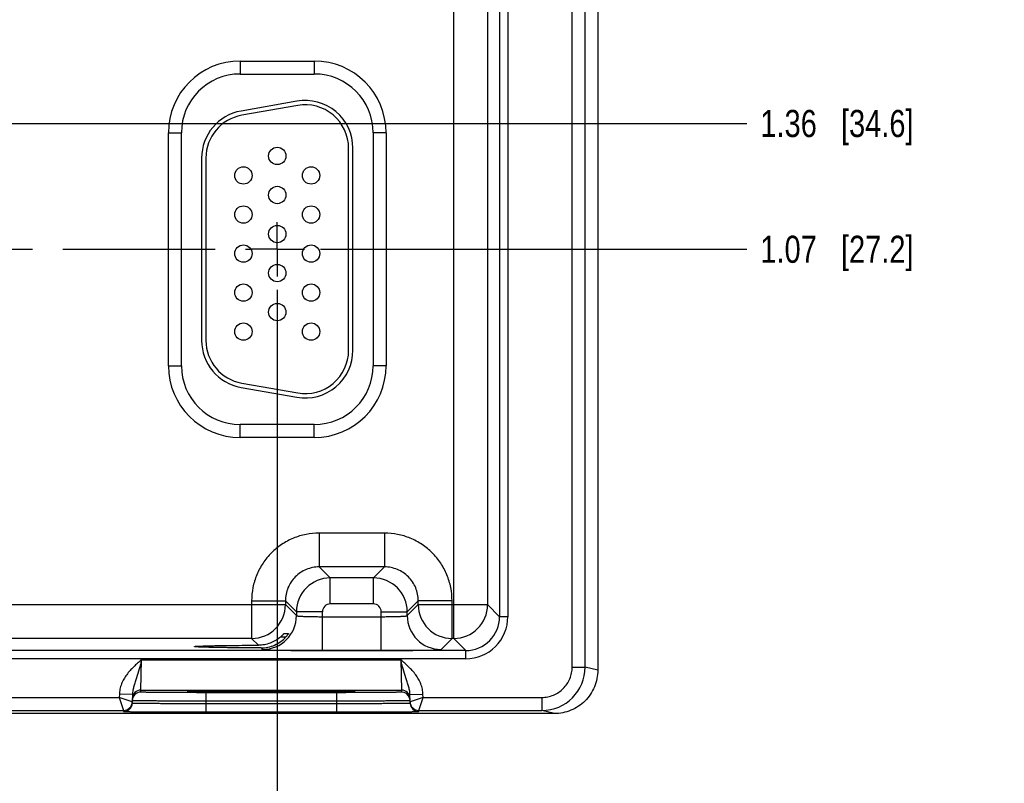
# Model space of a CAD drawing. Header units: inches. Extents: x 0 to 34, y 0 to 22.
# Tile 33 of 36: x 23 to 27.5, y 7.8 to 11.3. Entities that reach past the tile are written whole.
import ezdxf

# ---------------------------------------------------------------- set-up
doc = ezdxf.new("R2010")
doc.units = ezdxf.units.IN
doc.header["$LTSCALE"] = 1.87
doc.header["$MEASUREMENT"] = 0
doc.linetypes.add('CENTER', pattern=[0.6, 0.375, -0.075, 0.075, -0.075])
doc.layers.get('0').update_dxf_attribs({"linetype": 'CONTINUOUS'})
doc.layers.add('02___PRT_ALL_AXES', color=7, linetype='CONTINUOUS')
doc.layers.add('DIMENSIONS', color=7, linetype='CONTINUOUS')
doc.styles.get("Standard").update_dxf_attribs({"font": 'txt', "width": 0.8})
doc.dimstyles.new('DIMSTYLE_1', dxfattribs={"dimtxt": 0.125, "dimasz": 0.18, "dimexe": 0.125, "dimexo": 0.0625, "dimgap": 0.03125, "dimtad": 0, "dimtih": 1, "dimtoh": 1, "dimlfac": 0.5, "dimzin": 4, "dimdsep": 46, "dimtxsty": 'STANDARD', "dimblk": '_FILLED', "dimblk1": '_FILLED', "dimblk2": '_FILLED', "dimcen": 0.09, "dimazin": 1, "dimtp": 0.001, "dimtm": 0.001, "dimtfac": 1, "dimtofl": 0, "dimtmove": 0, "dimatfit": 3, "dimldrblk": '_FILLED', "dimfxl": 1, "dimtolj": 1, "dimtzin": 4, "dimarcsym": 0})
doc.dimstyles.new('DIMSTYLE_2', dxfattribs={"dimtxt": 0.125, "dimasz": 0.18, "dimexe": 0.125, "dimexo": 0.0625, "dimgap": 0.03125, "dimtad": 0, "dimtih": 1, "dimtoh": 1, "dimlfac": 0.5, "dimzin": 4, "dimdsep": 46, "dimtxsty": 'STANDARD', "dimblk": '_FILLED', "dimblk1": '_FILLED', "dimblk2": '_FILLED', "dimcen": 0.09, "dimazin": 1, "dimtfac": 1, "dimtofl": 0, "dimtmove": 0, "dimatfit": 3, "dimldrblk": '_FILLED', "dimfxl": 1, "dimtolj": 1, "dimtzin": 4, "dimarcsym": 0})

# ---------------------------------------------------------------- blocks, each defined once
blk = doc.blocks.new('*D13')
at = {"layer": 'DIMENSIONS', "color": 2, "linetype": 'CONTINUOUS'}
blk.add_line((24.3372, 10.2138), (26.3038, 10.2138), dxfattribs=at)
at = {"layer": 'DIMENSIONS', "color": 2, "linetype": 'CONTINUOUS', "insert": (26.3663, 10.2763), "char_height": 0.125, "width": 1.125, "attachment_point": 1, "line_spacing_factor": 0.9}
blk.add_mtext('1.07{\\ftxt.shx;\\W1.000000;\\H0.125000; }[27.2]', dxfattribs=at)
blk = doc.blocks.new('_FILLED')
at = {"color": 0, "linetype": 'BYBLOCK'}
blk.add_solid([(0, 0), (-1, 0.174), (-1, -0.174)], dxfattribs=at)
blk = doc.blocks.new('*D14')
at = {"layer": 'DIMENSIONS', "color": 2, "linetype": 'CONTINUOUS'}
blk.add_line((10.5325, 8.0728), (7.6467, 8.0728), dxfattribs=at)
at = {"layer": 'DIMENSIONS', "color": 2, "linetype": 'CONTINUOUS', "insert": (7.5842, 8.1353), "char_height": 0.125, "width": 0.725, "attachment_point": 3, "line_spacing_factor": 0.9}
blk.add_mtext('.00{\\ftxt.shx;\\W1.000000;\\H0.125000; }[0]', dxfattribs=at)
blk = doc.blocks.new('*D15')
at = {"layer": 'DIMENSIONS', "color": 2, "linetype": 'CONTINUOUS'}
blk.add_line((21.2798, 10.7938), (26.3038, 10.7938), dxfattribs=at)
at = {"layer": 'DIMENSIONS', "color": 2, "linetype": 'CONTINUOUS', "insert": (26.3663, 10.8563), "char_height": 0.125, "width": 1.125, "attachment_point": 1, "line_spacing_factor": 0.9}
blk.add_mtext('1.36{\\ftxt.shx;\\W1.000000;\\H0.125000; }[34.6]', dxfattribs=at)
blk = doc.blocks.new('*D33')
at = {"layer": 'DIMENSIONS', "color": 2, "linetype": 'CONTINUOUS'}
blk.add_line((24.1382, 10.0263), (24.1382, 7.3852), dxfattribs=at)
at = {"layer": 'DIMENSIONS', "color": 2, "linetype": 'CONTINUOUS', "insert": (24.0757, 7.3227), "char_height": 0.125, "width": 1.225, "attachment_point": 3, "rotation": 90, "line_spacing_factor": 0.9}
blk.add_mtext('7.84{\\ftxt.shx;\\W1.000000;\\H0.125000; }[199.1]', dxfattribs=at)

msp = doc.modelspace()

# ---------------------------------------------------------------- linework, layer by layer
at = {"color": 7, "linetype": 'CONTINUOUS'}
for p, q in [((25.6163, 14.8108), (25.6163, 8.2728)), ((25.4983, 8.2873), (25.4983, 14.7963)), ((25.5583, 8.2873), (25.5583, 14.7963)), ((24.952, 8.4191), (24.952, 14.6645)), ((25.1636, 14.5642), (25.1636, 8.5194)), ((25.2017, 14.5642), (25.2017, 8.5194)), ((25.108, 14.5085), (25.108, 8.575)), ((23.9672, 11.0818), (24.3092, 11.0818)), ((23.9672, 11.0818), (23.9672, 11.0218)), ((24.3092, 11.0818), (24.3092, 11.0218)), ((23.9672, 11.0218), (24.3092, 11.0218)), ((24.2291, 10.8967), (23.9711, 10.8512)), ((24.2325, 10.877), (23.9745, 10.8315)), ((23.6362, 10.7508), (23.6962, 10.7508)), ((23.6362, 9.6768), (23.6362, 10.7508)), ((23.6962, 9.6768), (23.6962, 10.7508)), ((24.6403, 10.7508), (24.5803, 10.7508)), ((24.5803, 10.7508), (24.5803, 9.6768)), ((24.6403, 10.7508), (24.6403, 9.6768)), ((24.4673, 9.748), (24.4673, 10.68)), ((24.4873, 9.748), (24.4873, 10.68)), ((23.7893, 10.6345), (23.7893, 9.7935)), ((23.8093, 10.6345), (23.8093, 9.7935)), ((23.6362, 9.6768), (23.6962, 9.6768)), ((24.6403, 9.6768), (24.5803, 9.6768)), ((23.9745, 9.5966), (24.2325, 9.5511)), ((23.9711, 9.5769), (24.2291, 9.5314)), ((24.3092, 9.4057), (23.9672, 9.4057)), ((23.9672, 9.3457), (23.9672, 9.4057)), ((24.3092, 9.3457), (24.3092, 9.4057)), ((24.3092, 9.3457), (23.9672, 9.3457)), ((24.6326, 8.905), (24.3319, 8.905)), ((24.3319, 8.905), (24.3319, 8.7491)), ((24.6326, 8.905), (24.6326, 8.7491)), ((24.6326, 8.7491), (24.3319, 8.7491)), ((24.3319, 8.7491), (24.3827, 8.6983)), ((24.6326, 8.7491), (24.5818, 8.6983)), ((24.5818, 8.6983), (24.3827, 8.6983)), ((24.3827, 8.5784), (24.3827, 8.6983)), ((24.5818, 8.5784), (24.5818, 8.6983)), ((24.02, 8.5931), (24.176, 8.5931)), ((24.02, 8.5931), (24.02, 8.4191)), ((24.176, 8.5931), (24.2267, 8.5424)), ((24.176, 8.5931), (24.176, 8.575)), ((24.7885, 8.5931), (24.7378, 8.5424)), ((24.9445, 8.5931), (24.7885, 8.5931)), ((24.7885, 8.575), (24.7885, 8.5931)), ((24.9445, 8.4191), (24.9445, 8.5931)), ((22.6785, 8.575), (24.176, 8.575)), ((24.176, 8.575), (24.2267, 8.5243)), ((24.3467, 8.5424), (24.2267, 8.5424)), ((24.2267, 8.5424), (24.2267, 8.5243)), ((24.3467, 8.3636), (24.3467, 8.5424)), ((24.5818, 8.5784), (24.3827, 8.5784)), ((24.6178, 8.5424), (24.7378, 8.5424)), ((24.6178, 8.3636), (24.6178, 8.5424)), ((24.7378, 8.5243), (24.7885, 8.575)), ((24.7378, 8.5243), (24.7378, 8.5424)), ((24.7885, 8.575), (25.108, 8.575)), ((25.108, 8.575), (25.1636, 8.5194)), ((24.3467, 8.5196), (24.6178, 8.5196)), ((25.2017, 8.5194), (25.1636, 8.5194)), ((24.02, 8.4191), (22.8345, 8.4191)), ((24.02, 8.4191), (24.0512, 8.3879)), ((24.1534, 8.4261), (24.1781, 8.4261)), ((24.1695, 8.4415), (24.1901, 8.4415)), ((24.1901, 8.4415), (24.19, 8.4413)), ((24.8938, 8.3683), (24.9445, 8.4191)), ((24.952, 8.4191), (24.9445, 8.4191)), ((24.952, 8.4191), (25.0077, 8.3634)), ((25.0077, 8.3634), (16.9172, 8.3634)), ((24.0634, 8.3756), (24.0707, 8.3683)), ((24.3467, 8.3636), (24.6178, 8.3636)), ((25.0077, 8.3254), (25.0077, 8.3634)), ((25.0077, 8.3254), (16.9172, 8.3254)), ((23.5098, 8.1811), (23.5129, 8.3211)), ((23.5129, 8.3211), (24.7076, 8.3211)), ((24.7076, 8.3211), (24.7107, 8.1811)), ((25.4983, 8.2873), (25.5583, 8.2873)), ((25.6163, 8.2728), (25.5583, 8.2873)), ((23.5096, 8.1717), (23.5098, 8.1811)), ((23.5098, 8.1811), (24.7107, 8.1811)), ((23.7433, 8.1739), (23.7302, 8.1735)), ((23.7321, 8.1735), (23.7344, 8.1736)), ((23.7344, 8.1736), (23.7371, 8.1737)), ((23.7371, 8.1737), (23.7402, 8.1738)), ((23.7402, 8.1738), (23.7437, 8.1739)), ((23.7437, 8.1739), (23.7476, 8.174)), ((23.7476, 8.174), (23.752, 8.1741)), ((23.752, 8.1741), (23.7568, 8.1742)), ((23.7568, 8.1742), (23.762, 8.1743)), ((23.762, 8.1743), (23.7677, 8.1744)), ((23.7677, 8.1744), (23.7739, 8.1745)), ((23.7739, 8.1745), (23.7805, 8.1746)), ((23.7805, 8.1746), (23.7878, 8.1747)), ((23.7878, 8.1747), (23.7956, 8.1748)), ((23.7956, 8.1748), (23.804, 8.1749)), ((23.804, 8.1749), (23.8131, 8.175)), ((23.8131, 8.175), (23.823, 8.1751)), ((23.823, 8.1751), (23.8338, 8.1752)), ((23.8338, 8.1752), (23.8457, 8.1753)), ((23.8457, 8.1753), (23.8587, 8.1754)), ((23.8587, 8.1754), (23.8728, 8.1755)), ((23.8728, 8.1755), (23.8879, 8.1756)), ((23.8879, 8.1756), (23.9039, 8.1757)), ((23.9039, 8.1757), (23.9211, 8.1758)), ((23.9211, 8.1758), (23.9395, 8.1759)), ((23.9395, 8.1759), (23.9594, 8.1759)), ((23.9594, 8.1759), (23.9808, 8.176)), ((23.9808, 8.176), (24.0035, 8.1761)), ((24.0035, 8.1761), (24.0266, 8.1761)), ((24.0266, 8.1761), (24.0494, 8.1762)), ((24.0494, 8.1762), (24.0714, 8.1762)), ((24.0714, 8.1762), (24.0926, 8.1762)), ((24.0926, 8.1762), (24.1131, 8.1762)), ((24.1131, 8.1762), (24.1329, 8.1762)), ((24.1329, 8.1762), (24.1521, 8.1762)), ((24.1521, 8.1762), (24.1706, 8.1762)), ((24.1706, 8.1762), (24.1884, 8.1761)), ((24.1884, 8.1761), (24.2057, 8.1761)), ((24.2057, 8.1761), (24.2224, 8.1761)), ((24.2224, 8.1761), (24.2385, 8.176)), ((24.2385, 8.176), (24.254, 8.176)), ((24.254, 8.176), (24.269, 8.1759)), ((24.269, 8.1759), (24.2833, 8.1758)), ((24.2833, 8.1758), (24.2971, 8.1758)), ((24.2971, 8.1758), (24.3102, 8.1757)), ((24.3102, 8.1757), (24.3228, 8.1756)), ((24.3228, 8.1756), (24.3348, 8.1756)), ((24.3348, 8.1756), (24.3463, 8.1755)), ((24.3463, 8.1755), (24.3572, 8.1754)), ((24.3572, 8.1754), (24.3676, 8.1753)), ((24.3676, 8.1753), (24.3776, 8.1753)), ((24.3776, 8.1753), (24.3871, 8.1752)), ((24.3871, 8.1752), (24.3961, 8.1751)), ((24.3961, 8.1751), (24.4047, 8.175)), ((24.4047, 8.175), (24.4129, 8.1749)), ((24.4129, 8.1749), (24.4206, 8.1748)), ((24.4206, 8.1748), (24.4279, 8.1748)), ((24.4279, 8.1748), (24.4348, 8.1747)), ((24.4348, 8.1747), (24.4413, 8.1746)), ((24.4413, 8.1746), (24.4473, 8.1745)), ((24.4473, 8.1745), (24.453, 8.1744)), ((24.453, 8.1744), (24.4582, 8.1743)), ((24.4582, 8.1743), (24.4631, 8.1742)), ((24.4631, 8.1742), (24.4676, 8.1741)), ((24.4676, 8.1741), (24.4717, 8.174)), ((24.4717, 8.174), (24.4755, 8.1739)), ((24.4755, 8.1739), (24.4789, 8.1738)), ((24.4904, 8.1735), (24.4773, 8.1739)), ((24.4789, 8.1738), (24.4819, 8.1738)), ((24.4819, 8.1738), (24.4846, 8.1737)), ((24.4846, 8.1737), (24.4869, 8.1736)), ((24.7107, 8.1811), (24.7109, 8.1717)), ((22.7006, 8.1473), (23.4099, 8.1473)), ((23.4101, 8.1616), (23.4099, 8.1473)), ((23.4099, 8.1473), (23.4295, 8.0873)), ((23.4695, 8.1266), (23.4099, 8.1473)), ((23.4701, 8.1605), (23.4101, 8.1616)), ((23.4701, 8.1605), (23.4694, 8.1215)), ((23.7272, 8.1733), (23.7274, 8.1733)), ((23.8095, 8.1298), (23.8093, 8.1199)), ((24.411, 8.1691), (23.8095, 8.1691)), ((23.8095, 8.1691), (23.8095, 8.1298)), ((24.411, 8.1298), (23.8095, 8.1298)), ((24.411, 8.1691), (24.411, 8.1298)), ((24.411, 8.1298), (24.4111, 8.1199)), ((24.7504, 8.1605), (24.8104, 8.1616)), ((24.7511, 8.1215), (24.7504, 8.1605)), ((24.8106, 8.1473), (24.751, 8.1266)), ((24.791, 8.0873), (24.8106, 8.1473)), ((24.8106, 8.1473), (24.8104, 8.1616)), ((24.8106, 8.1473), (25.3583, 8.1473)), ((25.3583, 8.1473), (25.3583, 8.0873)), ((22.681, 8.0873), (23.4295, 8.0873)), ((23.4295, 8.0873), (23.4294, 8.0822)), ((23.8093, 8.1199), (24.4111, 8.1199)), ((23.8093, 8.1199), (23.8093, 8.0806)), ((24.4111, 8.1199), (24.4111, 8.0806)), ((24.791, 8.0873), (25.3583, 8.0873)), ((24.7911, 8.0822), (24.791, 8.0873)), ((25.4162, 8.0728), (25.3583, 8.0873)), ((25.4163, 8.0728), (16.3824, 8.0728)), ((23.8093, 8.0806), (24.4111, 8.0806))]:
    msp.add_line(p, q, dxfattribs=at)
for points in [[(23.7274, 8.1733), (23.7277, 8.1733), (23.7282, 8.1733), (23.7288, 8.1734), (23.7294, 8.1734)], [(23.7294, 8.1734), (23.7311, 8.1735), (23.7321, 8.1735)], [(24.4869, 8.1736), (24.4888, 8.1735), (24.4897, 8.1735)], [(24.4897, 8.1735), (24.4911, 8.1734), (24.4917, 8.1734), (24.4922, 8.1733), (24.4927, 8.1733), (24.493, 8.1733), (24.4932, 8.1733)]]:
    msp.add_lwpolyline(points, dxfattribs=at)
for centre in [(24.1383, 10.644), (23.9823, 10.554), (24.2943, 10.554), (24.1383, 10.464), (23.9823, 10.374), (24.2943, 10.374), (24.1383, 10.284), (23.9823, 10.194), (24.2943, 10.194), (24.1383, 10.104), (23.9823, 10.014), (24.2943, 10.014), (24.1383, 9.924), (23.9823, 9.834), (24.2943, 9.834)]:
    msp.add_circle(centre, 0.04, dxfattribs=at)
for centre, radius, start, end in [((23.9672, 10.7508), 0.3311, 90, 180), ((24.3092, 10.7508), 0.3311, 0, 90), ((23.9672, 10.7508), 0.2711, 90, 180), ((24.3092, 10.7508), 0.2711, 0, 90), ((24.2673, 10.68), 0.22, 0, 100), ((24.2673, 10.68), 0.2, 0, 100), ((24.0093, 10.6345), 0.22, 100, 180), ((24.0093, 10.6345), 0.2, 100, 180), ((24.0093, 9.7935), 0.22, 180, 260), ((24.0093, 9.7935), 0.2, 180, 260), ((24.2673, 9.748), 0.22, 260, 360), ((24.2673, 9.748), 0.2, 260, 360), ((23.9672, 9.6768), 0.3311, 180, 270), ((23.9672, 9.6768), 0.2711, 180, 270), ((24.3092, 9.6768), 0.3311, 270, 360), ((24.3092, 9.6768), 0.2711, 270, 360), ((24.3827, 8.5423), 0.156, 90.0146, 179.9846), ((24.5818, 8.5423), 0.156, 0.0146, 89.9846), ((24.0199, 8.5751), 0.156, 270.021, 359.979), ((24.3827, 8.5424), 0.036, 89.9966, 180.0034), ((24.5818, 8.5424), 0.036, 359.9966, 90.0034), ((24.9446, 8.5751), 0.156, 180.021, 269.979), ((24.952, 8.5751), 0.156, 270.021, 359.979), ((24.0707, 8.5244), 0.156, 270.0209, 359.9791), ((24.8938, 8.5244), 0.156, 180.0209, 269.9791), ((25.0077, 8.5194), 0.194, 269.9965, 0.0035), ((25.0077, 8.5194), 0.1559, 269.9898, 0.0101), ((25.3583, 8.2873), 0.2, 269.9985, 359.9979), ((23.5098, 8.1411), 0.04, 89.9992, 178.9986), ((24.7107, 8.1411), 0.04, 1.0014, 90.0008), ((23.5096, 8.1317), 0.04, 89.9992, 178.9986), ((24.7109, 8.1317), 0.04, 20.7796, 90.0003), ((24.7106, 8.1317), 0.0403, 1.0723, 20.7062), ((23.4294, 8.1222), 0.04, 270.0001, 358.9994), ((23.4295, 8.1273), 0.04, 270.0018, 358.9994), ((23.4295, 8.1273), 0.04, 349.1149, 351.8231), ((23.4294, 8.1273), 0.0401, 351.8218, 358.9914), ((24.791, 8.1273), 0.0401, 181.0086, 188.1788), ((24.791, 8.1273), 0.04, 181.0006, 269.9999), ((24.7911, 8.1222), 0.04, 181.0006, 269.9999), ((24.791, 8.1273), 0.04, 188.1775, 190.8856)]:
    msp.add_arc(centre, radius, start, end, dxfattribs=at)
for points, knots in [([(24.3319, 8.905), (24.3115, 8.905), (24.2707, 8.901), (24.2118, 8.8832), (24.1575, 8.8541), (24.1099, 8.8151), (24.0709, 8.7675), (24.0419, 8.7132), (24.024, 8.6544), (24.02, 8.6135), (24.02, 8.5931)], [0, 0, 0, 0, 0.124999, 0.25, 0.375, 0.5, 0.625, 0.75, 0.875001, 1, 1, 1, 1]), ([(24.9445, 8.5931), (24.9445, 8.6135), (24.9405, 8.6544), (24.9226, 8.7132), (24.8936, 8.7675), (24.8546, 8.8151), (24.807, 8.8541), (24.7527, 8.8832), (24.6938, 8.901), (24.653, 8.905), (24.6326, 8.905)], [0, 0, 0, 0, 0.124999, 0.25, 0.375, 0.5, 0.625, 0.75, 0.875001, 1, 1, 1, 1]), ([(24.3319, 8.7491), (24.3217, 8.7491), (24.3013, 8.7471), (24.2718, 8.7382), (24.2447, 8.7236), (24.2209, 8.7041), (24.2014, 8.6803), (24.1869, 8.6532), (24.178, 8.6237), (24.176, 8.6033), (24.176, 8.5931)], [0, 0, 0, 0, 0.124991, 0.24999, 0.374994, 0.5, 0.625006, 0.75001, 0.875009, 1, 1, 1, 1]), ([(24.7885, 8.5931), (24.7885, 8.6033), (24.7865, 8.6237), (24.7776, 8.6532), (24.7631, 8.6803), (24.7436, 8.7041), (24.7198, 8.7236), (24.6927, 8.7382), (24.6632, 8.7471), (24.6428, 8.7491), (24.6326, 8.7491)], [0, 0, 0, 0, 0.124991, 0.24999, 0.374994, 0.5, 0.625006, 0.75001, 0.875009, 1, 1, 1, 1]), ([(24.2267, 8.5243), (24.2267, 8.5242), (24.227, 8.524), (24.2275, 8.5238), (24.2284, 8.5236), (24.23, 8.5232), (24.2327, 8.5229), (24.2368, 8.5224), (24.2419, 8.522), (24.2479, 8.5216), (24.2549, 8.5213), (24.2628, 8.5209), (24.2715, 8.5206), (24.2844, 8.5202), (24.3018, 8.5199), (24.3238, 8.5196), (24.339, 8.5196), (24.3467, 8.5196)], [0, 0, 0, 0, 0.0028, 0.007571, 0.014536, 0.023747, 0.048912, 0.082937, 0.125539, 0.176337, 0.234865, 0.300581, 0.372872, 0.451063, 0.622161, 0.807461, 1, 1, 1, 1]), ([(24.6178, 8.5196), (24.6255, 8.5196), (24.6407, 8.5196), (24.6627, 8.5199), (24.6801, 8.5202), (24.693, 8.5206), (24.7017, 8.5209), (24.7096, 8.5213), (24.7166, 8.5216), (24.7226, 8.522), (24.7277, 8.5224), (24.7318, 8.5229), (24.7345, 8.5232), (24.7361, 8.5236), (24.737, 8.5238), (24.7375, 8.524), (24.7378, 8.5242), (24.7378, 8.5243)], [0, 0, 0, 0, 0.192539, 0.377839, 0.548937, 0.627128, 0.699419, 0.765135, 0.823663, 0.874461, 0.917063, 0.951088, 0.976253, 0.985464, 0.992429, 0.9972, 1, 1, 1, 1]), ([(24.1534, 8.4261), (24.1464, 8.42), (24.1312, 8.4091), (24.1059, 8.397), (24.079, 8.3896), (24.0604, 8.3879), (24.0512, 8.3879)], [0, 0, 0, 0, 0.249956, 0.500661, 0.751198, 1, 1, 1, 1]), ([(24.0634, 8.3756), (24.0742, 8.3756), (24.0957, 8.3778), (24.1266, 8.3877), (24.1548, 8.4038), (24.1709, 8.4182), (24.1781, 8.4261)], [0, 0, 0, 0, 0.25004, 0.500978, 0.751113, 1, 1, 1, 1]), ([(24.1534, 8.4261), (24.1544, 8.4269), (24.1563, 8.4286), (24.159, 8.4311), (24.1616, 8.4336), (24.1639, 8.4359), (24.1657, 8.4377), (24.167, 8.439), (24.1677, 8.4398), (24.1684, 8.4405), (24.1688, 8.441), (24.1691, 8.4413), (24.1693, 8.4414), (24.1694, 8.4415), (24.1694, 8.4415), (24.1695, 8.4415)], [0, 0, 0, 0, 0.173344, 0.342239, 0.503511, 0.653218, 0.785993, 0.843867, 0.89463, 0.937022, 0.969653, 0.981851, 0.991063, 0.997138, 1, 1, 1, 1]), ([(24.19, 8.4413), (24.1898, 8.441), (24.1894, 8.4403), (24.1881, 8.4383), (24.1857, 8.4351), (24.1822, 8.4307), (24.1796, 8.4276), (24.1781, 8.4261)], [0, 0, 0, 0, 0.049958, 0.132106, 0.368481, 0.667625, 1, 1, 1, 1]), ([(23.7559, 8.3818), (23.7559, 8.3818), (23.756, 8.382), (23.7565, 8.3821), (23.7575, 8.3824), (23.7592, 8.3826), (23.7616, 8.3829), (23.7646, 8.3831), (23.7683, 8.3834), (23.7727, 8.3837), (23.7798, 8.384), (23.7903, 8.3844), (23.8047, 8.3849), (23.8214, 8.3854), (23.8403, 8.3858), (23.8614, 8.3862), (23.8843, 8.3865), (23.909, 8.3869), (23.9448, 8.3873), (23.9924, 8.3876), (24.0312, 8.3878), (24.0512, 8.3879)], [0, 0, 0, 0, 0.000546, 0.001529, 0.005113, 0.010953, 0.019064, 0.029439, 0.042054, 0.056878, 0.073883, 0.114342, 0.163161, 0.219936, 0.284205, 0.355522, 0.433341, 0.517028, 0.605954, 0.796805, 1, 1, 1, 1]), ([(24.0634, 8.3756), (24.0427, 8.3757), (24.0025, 8.3758), (23.9532, 8.3762), (23.9159, 8.3766), (23.8902, 8.3769), (23.8663, 8.3773), (23.8443, 8.3777), (23.8245, 8.3781), (23.8069, 8.3786), (23.7919, 8.379), (23.7809, 8.3795), (23.7735, 8.3798), (23.7689, 8.3801), (23.765, 8.3804), (23.7618, 8.3806), (23.7593, 8.3809), (23.7575, 8.3812), (23.7565, 8.3814), (23.756, 8.3816), (23.7559, 8.3817), (23.7559, 8.3818)], [0, 0, 0, 0, 0.201687, 0.391972, 0.480885, 0.564696, 0.642724, 0.714312, 0.778901, 0.835998, 0.885101, 0.925812, 0.942932, 0.957853, 0.97054, 0.980957, 0.989089, 0.994929, 0.998498, 0.999468, 1, 1, 1, 1]), ([(24.0707, 8.3683), (24.0708, 8.3683), (24.071, 8.3682), (24.0716, 8.368), (24.0727, 8.3678), (24.0746, 8.3676), (24.0771, 8.3674), (24.0802, 8.3672), (24.084, 8.3669), (24.0883, 8.3667), (24.0954, 8.3664), (24.1056, 8.3661), (24.1196, 8.3657), (24.1357, 8.3653), (24.1538, 8.365), (24.1738, 8.3647), (24.1953, 8.3644), (24.2183, 8.3641), (24.2512, 8.3639), (24.2941, 8.3637), (24.3289, 8.3636), (24.3467, 8.3636)], [0, 0, 0, 0, 0.000833, 0.002206, 0.006659, 0.013424, 0.022497, 0.033865, 0.047502, 0.063379, 0.081459, 0.124054, 0.174892, 0.233496, 0.299314, 0.37173, 0.450061, 0.533571, 0.621474, 0.807113, 1, 1, 1, 1]), ([(24.6178, 8.3636), (24.6356, 8.3636), (24.6704, 8.3637), (24.7133, 8.3639), (24.7462, 8.3641), (24.7692, 8.3644), (24.7907, 8.3647), (24.8107, 8.365), (24.8288, 8.3653), (24.8449, 8.3657), (24.8589, 8.3661), (24.8691, 8.3664), (24.8762, 8.3667), (24.8806, 8.3669), (24.8843, 8.3672), (24.8874, 8.3674), (24.8899, 8.3676), (24.8918, 8.3678), (24.8929, 8.368), (24.8935, 8.3682), (24.8937, 8.3683), (24.8938, 8.3683)], [0, 0, 0, 0, 0.192887, 0.378526, 0.466429, 0.549939, 0.62827, 0.700686, 0.766504, 0.825108, 0.875946, 0.918541, 0.936621, 0.952498, 0.966135, 0.977503, 0.986576, 0.993341, 0.997794, 0.999167, 1, 1, 1, 1]), ([(23.5129, 8.3211), (23.5005, 8.3104), (23.4758, 8.2891), (23.448, 8.259), (23.43, 8.2317), (23.4193, 8.2096), (23.4121, 8.1861), (23.4102, 8.1697), (23.4101, 8.1616)], [0, 0, 0, 0, 0.250107, 0.500012, 0.625054, 0.750068, 0.87505, 1, 1, 1, 1]), ([(23.5129, 8.3211), (23.5109, 8.3139), (23.507, 8.2996), (23.4992, 8.2718), (23.4912, 8.2447), (23.4829, 8.2186), (23.477, 8.1996), (23.472, 8.1804), (23.4702, 8.1672), (23.4701, 8.1605)], [0, 0, 0, 0, 0.134218, 0.266709, 0.521449, 0.642959, 0.761737, 0.879896, 1, 1, 1, 1]), ([(24.8104, 8.1616), (24.8102, 8.1697), (24.8083, 8.1861), (24.8012, 8.2096), (24.7905, 8.2317), (24.7725, 8.259), (24.7446, 8.2891), (24.7199, 8.3104), (24.7076, 8.3211)], [0, 0, 0, 0, 0.12495, 0.249932, 0.374946, 0.499988, 0.749893, 1, 1, 1, 1]), ([(24.7504, 8.1605), (24.7503, 8.1672), (24.7485, 8.1804), (24.7434, 8.1996), (24.7376, 8.2186), (24.7293, 8.2447), (24.7212, 8.2718), (24.7135, 8.2996), (24.7095, 8.3139), (24.7076, 8.3211)], [0, 0, 0, 0, 0.120104, 0.238263, 0.357041, 0.478551, 0.733291, 0.865782, 1, 1, 1, 1]), ([(25.3583, 8.1473), (25.3675, 8.1473), (25.3858, 8.1491), (25.4122, 8.1571), (25.4366, 8.1701), (25.458, 8.1876), (25.4755, 8.209), (25.4885, 8.2333), (25.4965, 8.2598), (25.4983, 8.2781), (25.4983, 8.2873)], [0, 0, 0, 0, 0.125001, 0.25, 0.375, 0.5, 0.625, 0.75, 0.874999, 1, 1, 1, 1]), ([(25.6163, 8.2728), (25.6163, 8.2597), (25.6137, 8.2335), (25.6022, 8.1957), (25.5836, 8.1609), (25.5586, 8.1304), (25.5281, 8.1054), (25.4933, 8.0868), (25.4556, 8.0754), (25.4293, 8.0728), (25.4163, 8.0728)], [0, 0, 0, 0, 0.125, 0.25, 0.375001, 0.500001, 0.625002, 0.750003, 0.875003, 1, 1, 1, 1]), ([(23.7302, 8.1735), (23.7291, 8.1734), (23.7276, 8.1734), (23.7257, 8.1732), (23.7247, 8.1732), (23.7239, 8.1731), (23.7233, 8.173), (23.723, 8.1729), (23.7228, 8.1729), (23.7228, 8.1728)], [0, 0, 0, 0, 0.434014, 0.60498, 0.745139, 0.854442, 0.932943, 0.980898, 1, 1, 1, 1]), ([(24.4773, 8.1739), (24.4694, 8.1741), (24.4509, 8.1745), (24.4038, 8.1751), (24.3289, 8.1757), (24.2252, 8.1761), (24.1104, 8.1763), (23.9955, 8.1761), (23.8917, 8.1757), (23.8168, 8.1751), (23.7697, 8.1745), (23.7512, 8.1741), (23.7433, 8.1739)], [0, 0, 0, 0, 0.032236, 0.075768, 0.192263, 0.338305, 0.499876, 0.661464, 0.807557, 0.924131, 0.967712, 1, 1, 1, 1]), ([(24.4977, 8.1728), (24.4977, 8.1729), (24.4975, 8.1729), (24.4972, 8.173), (24.4966, 8.1731), (24.4958, 8.1732), (24.4948, 8.1732), (24.4929, 8.1734), (24.4915, 8.1734), (24.4904, 8.1735)], [0, 0, 0, 0, 0.01914, 0.067086, 0.145565, 0.254848, 0.394999, 0.565968, 1, 1, 1, 1]), ([(23.8095, 8.1298), (23.7874, 8.1299), (23.744, 8.13), (23.6906, 8.1302), (23.6498, 8.1304), (23.6212, 8.1305), (23.5945, 8.1307), (23.5699, 8.1309), (23.5476, 8.1311), (23.5278, 8.1312), (23.5129, 8.1314), (23.5025, 8.1315), (23.4957, 8.1316), (23.4897, 8.1317), (23.4845, 8.1318), (23.48, 8.1319), (23.4768, 8.132), (23.4747, 8.1321), (23.4733, 8.1321), (23.4722, 8.1322), (23.4713, 8.1322), (23.4706, 8.1323), (23.4701, 8.1323), (23.4698, 8.1324), (23.4696, 8.1324), (23.4696, 8.1324)], [0, 0, 0, 0, 0.195105, 0.382709, 0.471426, 0.555601, 0.634423, 0.707133, 0.773029, 0.831479, 0.881919, 0.90398, 0.923864, 0.941522, 0.956913, 0.969998, 0.980748, 0.985238, 0.989136, 0.992438, 0.995144, 0.997251, 0.998759, 0.99967, 1, 1, 1, 1]), ([(23.8095, 8.1691), (23.79, 8.1691), (23.7517, 8.1692), (23.7046, 8.1693), (23.6686, 8.1694), (23.6434, 8.1696), (23.6198, 8.1697), (23.5981, 8.1699), (23.5784, 8.1701), (23.5609, 8.1703), (23.5478, 8.1705), (23.5386, 8.1706), (23.5326, 8.1707), (23.5273, 8.1709), (23.5227, 8.171), (23.5188, 8.1711), (23.5156, 8.1712), (23.5133, 8.1713), (23.5119, 8.1714), (23.5111, 8.1715), (23.5105, 8.1715), (23.51, 8.1716), (23.5098, 8.1717), (23.5096, 8.1717), (23.5096, 8.1717)], [0, 0, 0, 0, 0.195093, 0.382688, 0.4714, 0.555569, 0.634386, 0.70709, 0.77298, 0.831424, 0.881858, 0.903917, 0.923799, 0.941455, 0.956844, 0.969929, 0.980679, 0.989069, 0.992374, 0.995082, 0.997194, 0.998709, 0.999633, 1, 1, 1, 1]), ([(23.7228, 8.1728), (23.7228, 8.1728), (23.723, 8.1727), (23.7233, 8.1726), (23.7239, 8.1726), (23.7247, 8.1725), (23.7257, 8.1724), (23.7275, 8.1723), (23.729, 8.1722), (23.7301, 8.1722)], [0, 0, 0, 0, 0.019133, 0.067065, 0.145526, 0.254795, 0.394938, 0.565909, 1, 1, 1, 1]), ([(23.7301, 8.1722), (23.7362, 8.1719), (23.7521, 8.1715), (23.7809, 8.171), (23.8195, 8.1706), (23.8666, 8.1702), (23.9209, 8.1699), (24.003, 8.1695), (24.1102, 8.1694), (24.2175, 8.1695), (24.2995, 8.1699), (24.3538, 8.1702), (24.401, 8.1706), (24.4395, 8.171), (24.4684, 8.1715), (24.4842, 8.1719), (24.4904, 8.1722)], [0, 0, 0, 0, 0.024286, 0.062595, 0.113812, 0.176419, 0.248572, 0.328145, 0.500002, 0.671859, 0.751431, 0.823584, 0.88619, 0.937406, 0.975714, 1, 1, 1, 1]), ([(24.7109, 8.1717), (24.7109, 8.1717), (24.7107, 8.1717), (24.7105, 8.1716), (24.71, 8.1715), (24.7094, 8.1715), (24.7086, 8.1714), (24.7071, 8.1713), (24.7049, 8.1712), (24.7017, 8.1711), (24.6977, 8.171), (24.6931, 8.1709), (24.6878, 8.1707), (24.6819, 8.1706), (24.6727, 8.1705), (24.6596, 8.1703), (24.6421, 8.1701), (24.6224, 8.1699), (24.6007, 8.1697), (24.5771, 8.1696), (24.5519, 8.1694), (24.5159, 8.1693), (24.4687, 8.1692), (24.4305, 8.1691), (24.411, 8.1691)], [0, 0, 0, 0, 0.000367, 0.001291, 0.002806, 0.004918, 0.007626, 0.010931, 0.019321, 0.030071, 0.043156, 0.058545, 0.076201, 0.096083, 0.118142, 0.168576, 0.22702, 0.29291, 0.365614, 0.444431, 0.5286, 0.617312, 0.804907, 1, 1, 1, 1]), ([(24.7509, 8.1324), (24.7509, 8.1324), (24.7507, 8.1324), (24.7504, 8.1323), (24.7499, 8.1323), (24.7492, 8.1322), (24.7482, 8.1322), (24.7471, 8.1321), (24.7458, 8.1321), (24.7436, 8.132), (24.7404, 8.1319), (24.736, 8.1318), (24.7308, 8.1317), (24.7248, 8.1316), (24.718, 8.1315), (24.7075, 8.1314), (24.6927, 8.1312), (24.6729, 8.1311), (24.6506, 8.1309), (24.6259, 8.1307), (24.5992, 8.1305), (24.5707, 8.1304), (24.5299, 8.1302), (24.4764, 8.13), (24.4331, 8.1299), (24.411, 8.1298)], [0, 0, 0, 0, 0.00033, 0.001241, 0.002749, 0.004856, 0.007562, 0.010864, 0.014762, 0.019252, 0.030002, 0.043087, 0.058477, 0.076135, 0.096019, 0.118081, 0.168521, 0.22697, 0.292867, 0.365576, 0.444398, 0.528573, 0.61729, 0.804895, 1, 1, 1, 1]), ([(24.4904, 8.1722), (24.4914, 8.1722), (24.4929, 8.1723), (24.4948, 8.1724), (24.4958, 8.1725), (24.4966, 8.1726), (24.4972, 8.1726), (24.4975, 8.1727), (24.4977, 8.1728), (24.4977, 8.1728)], [0, 0, 0, 0, 0.434093, 0.605065, 0.745208, 0.854475, 0.932936, 0.980866, 1, 1, 1, 1]), ([(23.4694, 8.1215), (23.4694, 8.1215), (23.4696, 8.1215), (23.4699, 8.1214), (23.4704, 8.1214), (23.4711, 8.1213), (23.472, 8.1213), (23.4731, 8.1212), (23.4745, 8.1211), (23.4766, 8.1211), (23.4798, 8.121), (23.4843, 8.1209), (23.4895, 8.1208), (23.4955, 8.1207), (23.5023, 8.1206), (23.5127, 8.1205), (23.5276, 8.1203), (23.5474, 8.1202), (23.5697, 8.1201), (23.5944, 8.12), (23.6211, 8.1199), (23.6496, 8.1198), (23.6904, 8.1198), (23.7439, 8.1198), (23.7872, 8.1198), (23.8093, 8.1199)], [0, 0, 0, 0, 0.000343, 0.001258, 0.002769, 0.004877, 0.007583, 0.010885, 0.014783, 0.019273, 0.030023, 0.043107, 0.058497, 0.076154, 0.096037, 0.118098, 0.168537, 0.226986, 0.292882, 0.365592, 0.444414, 0.528588, 0.617304, 0.804905, 1, 1, 1, 1]), ([(24.4111, 8.1199), (24.4332, 8.1198), (24.4766, 8.1198), (24.53, 8.1198), (24.5709, 8.1198), (24.5994, 8.1199), (24.6261, 8.12), (24.6508, 8.1201), (24.6731, 8.1202), (24.6929, 8.1203), (24.7077, 8.1205), (24.7182, 8.1206), (24.725, 8.1207), (24.731, 8.1208), (24.7362, 8.1209), (24.7406, 8.121), (24.7438, 8.1211), (24.746, 8.1211), (24.7473, 8.1212), (24.7484, 8.1213), (24.7494, 8.1213), (24.7501, 8.1214), (24.7506, 8.1214), (24.7509, 8.1215), (24.7511, 8.1215), (24.7511, 8.1215)], [0, 0, 0, 0, 0.195095, 0.382696, 0.471412, 0.555586, 0.634408, 0.707117, 0.773014, 0.831463, 0.881902, 0.903963, 0.923846, 0.941503, 0.956893, 0.969977, 0.980727, 0.985217, 0.989115, 0.992417, 0.995123, 0.997231, 0.998742, 0.999657, 1, 1, 1, 1]), ([(23.4294, 8.0822), (23.4294, 8.0822), (23.4295, 8.0822), (23.4295, 8.0822), (23.4297, 8.0822), (23.43, 8.0821), (23.4305, 8.0821), (23.4313, 8.0821), (23.4323, 8.082), (23.4336, 8.082), (23.4351, 8.082), (23.4375, 8.0819), (23.4411, 8.0818), (23.4461, 8.0818), (23.4519, 8.0817), (23.4586, 8.0816), (23.4662, 8.0815), (23.4779, 8.0814), (23.4944, 8.0813), (23.5166, 8.0812), (23.5415, 8.0811), (23.5691, 8.081), (23.5989, 8.0809), (23.6308, 8.0808), (23.6644, 8.0807), (23.6994, 8.0807), (23.7479, 8.0806), (23.7846, 8.0806), (23.8093, 8.0806)], [0, 0, 0, 0, 0.000092, 0.000323, 0.000702, 0.001231, 0.002737, 0.004843, 0.007547, 0.010849, 0.014746, 0.019237, 0.029987, 0.043072, 0.058464, 0.076123, 0.096008, 0.118071, 0.168514, 0.226966, 0.292866, 0.365578, 0.444402, 0.528578, 0.617296, 0.7097, 0.8049, 1, 1, 1, 1]), ([(24.4111, 8.0806), (24.4358, 8.0806), (24.4726, 8.0806), (24.5211, 8.0807), (24.5561, 8.0807), (24.5897, 8.0808), (24.6216, 8.0809), (24.6514, 8.081), (24.6789, 8.0811), (24.7039, 8.0812), (24.726, 8.0813), (24.7426, 8.0814), (24.7543, 8.0815), (24.7619, 8.0816), (24.7686, 8.0817), (24.7744, 8.0818), (24.7794, 8.0818), (24.783, 8.0819), (24.7854, 8.082), (24.7869, 8.082), (24.7881, 8.082), (24.7892, 8.0821), (24.79, 8.0821), (24.7905, 8.0821), (24.7908, 8.0822), (24.7909, 8.0822), (24.791, 8.0822), (24.7911, 8.0822), (24.7911, 8.0822)], [0, 0, 0, 0, 0.1951, 0.2903, 0.382704, 0.471422, 0.555598, 0.634422, 0.707134, 0.773034, 0.831486, 0.881929, 0.903992, 0.923877, 0.941536, 0.956928, 0.970013, 0.980763, 0.985254, 0.989151, 0.992453, 0.995157, 0.997263, 0.998769, 0.999298, 0.999677, 0.999908, 1, 1, 1, 1])]:
    msp.add_open_spline(points, degree=3, knots=knots, dxfattribs=at)
at = {"layer": '02___PRT_ALL_AXES', "color": 7, "linetype": 'CENTER'}
for p, q in [((24.1382, 10.2138), (24.1382, 10.3388)), ((22.0282, 10.2138), (24.0132, 10.2138)), ((24.1382, 10.2138), (24.0132, 10.2138)), ((24.1382, 10.2138), (24.2632, 10.2138)), ((24.1382, 10.2138), (24.1382, 10.0888))]:
    msp.add_line(p, q, dxfattribs=at)

# ---------------------------------------------------------------- dimensions: what is measured, and where the dimension line sits
at = {"layer": 'DIMENSIONS', "color": 2, "linetype": 'CONTINUOUS'}
for feature_location, offset, dtype, origin, dimstyle, picture, middle in [((21.2798, 10.7938), (5.024, 0), 0, (21.2173, 8.0728), 'DIMSTYLE_1', '*D15', (26.9288, 10.7938)), ((24.3372, 10.2138), (1.9666, 0), 0, (25.4163, 8.0728), 'DIMSTYLE_1', '*D13', (26.9288, 10.2138)), ((24.1382, 10.0263), (0, -2.6411), 1, (8.4582, 10.0888), 'DIMSTYLE_1', '*D33', (24.1382, 6.7102)), ((10.5324586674, 8.0727851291), (-2.8857770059, 0), 0, (25.4162819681, 8.0727851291), 'DIMSTYLE_2', '*D14', (7.2216816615, 8.0727851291))]:
    dim = msp.add_ordinate_dim(feature_location=feature_location, offset=offset, dtype=dtype, origin=origin, dimstyle=dimstyle, dxfattribs=at)
    dim.commit()
    dim.dimension.update_dxf_attribs({"geometry": picture, "text_midpoint": middle})

doc.saveas('drawing.dxf')
